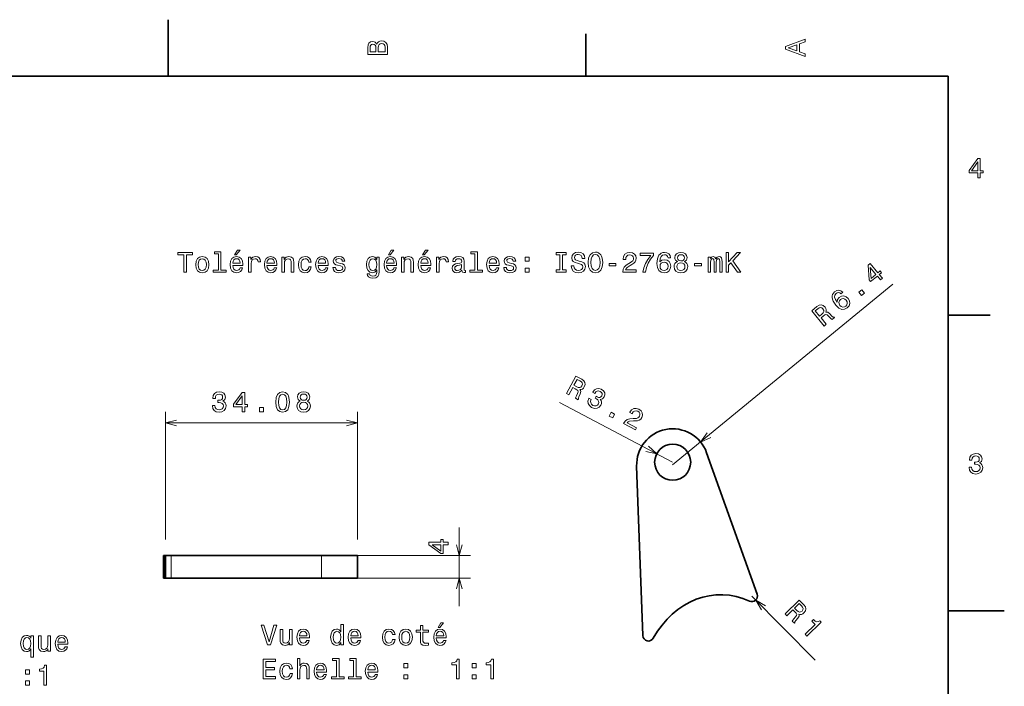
# Model space of a CAD drawing. Extents: x 0 to 297, y 0 to 210.
# Tile 8 of 8: x 122 to 297, y 92 to 210. Entities that reach past the tile are written whole.
import ezdxf

# ---------------------------------------------------------------- set-up
doc = ezdxf.new("R2010")
doc.units = 0

msp = doc.modelspace()

# ---------------------------------------------------------------- linework, layer by layer
at = {"color": 7, "lineweight": 35, "ltscale": 0.25}
for p, q in [((148.5, 200), (148.5, 210)), ((287, 105), (297, 105))]:
    msp.add_line(p, q, dxfattribs=at)
at = {"color": 7, "lineweight": 35, "ltscale": 0.1875}
for p, q in [((222.699997, 200), (222.699997, 207.5)), ((287, 157.5), (294.5, 157.5))]:
    msp.add_line(p, q, dxfattribs=at)
at = {"color": 7, "lineweight": 35}
for p, q in [((287, 200), (10, 200)), ((287, 10), (287, 200)), ((244.123856, 133.100052), (253.10553, 107.978409)), ((232.782974, 100.617355), (231.701569, 130.715652)), ((175.727951, 114.83638), (149.048981, 114.83638)), ((175.727951, 110.83638), (149.048981, 110.83638))]:
    msp.add_line(p, q, dxfattribs=at)
at = {"color": 7, "lineweight": 13}
for p, q in [((238.097443, 130.94545), (277.229675, 163.028198)), ((238.097443, 131.40451), (217.985962, 142.026276)), ((148.048981, 117.69841), (148.048981, 140.390091)), ((182.127945, 117.69841), (182.127945, 140.390091)), ((148.048981, 138.390091), (182.127945, 138.390091)), ((177.727951, 114.83638), (202.207794, 114.83638)), ((177.727951, 110.83638), (202.207794, 110.83638))]:
    msp.add_line(p, q, dxfattribs=at)
at = {"color": 7, "lineweight": 13, "ltscale": 0.35}
msp.add_line((200.207794, 105.83638), (200.207794, 119.83638), dxfattribs=at)
at = {"color": 7, "lineweight": 35, "ltscale": 0.006207}
for p, q in [((147.904984, 114.83638), (147.656723, 114.83638)), ((147.904984, 110.83638), (147.656723, 110.83638))]:
    msp.add_line(p, q, dxfattribs=at)
at = {"color": 7, "lineweight": 35, "ltscale": 0.1}
for p, q in [((147.656723, 114.83638), (147.656723, 110.83638)), ((148.048981, 114.83638), (148.048981, 110.83638)), ((182.127945, 110.83638), (182.127945, 114.83638))]:
    msp.add_line(p, q, dxfattribs=at)
at = {"color": 7, "lineweight": 13, "ltscale": 0.1}
for p, q in [((147.904984, 114.83638), (147.904984, 110.83638)), ((149.048981, 114.83638), (149.048981, 110.83638)), ((175.727951, 110.83638), (175.727951, 114.83638))]:
    msp.add_line(p, q, dxfattribs=at)
at = {"color": 7, "lineweight": 35, "ltscale": 0.003601}
msp.add_line((148.049026, 114.83638), (147.904984, 114.83638), dxfattribs=at)
at = {"color": 7, "lineweight": 35, "ltscale": 0.025}
for p, q in [((149.048981, 114.83638), (148.048981, 114.83638)), ((149.048981, 110.83638), (148.048981, 110.83638))]:
    msp.add_line(p, q, dxfattribs=at)
at = {"color": 7, "lineweight": 35, "ltscale": 0.16}
for p, q in [((182.127945, 114.83638), (175.727951, 114.83638)), ((182.127945, 110.83638), (175.727951, 110.83638))]:
    msp.add_line(p, q, dxfattribs=at)
at = {"color": 7, "lineweight": 35, "ltscale": 0.0036}
msp.add_line((148.048965, 110.83638), (147.904968, 110.83638), dxfattribs=at)
at = {"color": 7, "lineweight": 13, "ltscale": 0.4}
msp.add_line((252.16391, 107.641747), (263.386597, 96.237732), dxfattribs=at)
at = {"color": 7, "lineweight": 13}
for points in [[(261.633209, 203.466858), (261.633209, 203.930847), (260.604401, 204.298996), (260.604401, 205.695969), (261.633209, 206.064133), (261.633209, 206.538193), (258.128174, 205.257217), (258.128174, 204.742798)], [(185.542007, 205.630417), (185.249496, 205.983429), (185.052811, 206.074219), (184.81073, 206.104477), (184.432495, 206.03891), (184.160156, 205.842224), (183.993729, 205.524506), (183.933212, 205.080704), (183.933212, 203.835022), (187.433212, 203.835022), (187.433212, 205.151306), (187.36261, 205.620331), (187.155838, 205.968307), (186.828018, 206.185165), (186.384216, 206.260818), (186.08667, 206.215424), (185.839554, 206.094391), (185.65799, 205.897705)], [(185.385666, 204.984879), (185.385666, 204.298996), (184.351807, 204.298996), (184.351807, 205.025223), (184.382065, 205.297562), (184.472839, 205.489197), (184.629181, 205.605194), (184.86116, 205.645538), (185.093155, 205.600143), (185.254532, 205.479111), (185.355408, 205.272339)], [(187.014618, 205.095825), (187.014618, 204.298996), (185.809296, 204.298996), (185.809296, 205.050446), (185.844589, 205.368164), (185.9505, 205.595108), (186.132065, 205.731277), (186.394302, 205.776657), (186.671692, 205.731277), (186.863327, 205.605194), (186.979324, 205.393372)], [(260.17572, 204.460388), (258.632477, 205), (260.17572, 205.539627)], [(292.277374, 181.916794), (292.731262, 181.916794), (292.731262, 182.784225), (293.23056, 182.784225), (293.23056, 183.187683), (292.731262, 183.187683), (292.731262, 185.341141), (292.272339, 185.341141), (290.739197, 183.228027), (290.739197, 182.784225), (292.277374, 182.784225)], [(291.162842, 183.187683), (292.277374, 184.756134), (292.277374, 183.187683)], [(151.286026, 165.143372), (151.75, 165.143372), (151.75, 168.219742), (152.809082, 168.219742), (152.809082, 168.643372), (150.221909, 168.643372), (150.221909, 168.219742), (151.286026, 168.219742)], [(153.378967, 166.494949), (153.459656, 165.879684), (153.69165, 165.425797), (154.059799, 165.143372), (154.554031, 165.047546), (155.043228, 165.143372), (155.411377, 165.420746), (155.643372, 165.874634), (155.729111, 166.494949), (155.643372, 167.110229), (155.411377, 167.569168), (155.043228, 167.846542), (154.554031, 167.947403), (154.059799, 167.846542), (153.69165, 167.564117), (153.459656, 167.110229)], [(157.42868, 168.391205), (157.42868, 165.516571), (156.515854, 165.516571), (156.515854, 165.143372), (158.780258, 165.143372), (158.780258, 165.516571), (157.872482, 165.516571), (157.872482, 168.764404), (156.732712, 168.764404), (156.732712, 168.391205)], [(159.970459, 166.368881), (161.745682, 166.368881), (161.750717, 166.575653), (161.670029, 167.155624), (161.44812, 167.58934), (161.095108, 167.851578), (160.626083, 167.947403), (160.167145, 167.846542), (159.814117, 167.564117), (159.587173, 167.105194), (159.506485, 166.5), (159.582138, 165.879684), (159.809082, 165.425797), (160.157059, 165.143372), (160.610947, 165.047546), (161.004318, 165.113113), (161.327087, 165.284576), (161.564117, 165.556915), (161.700287, 165.920029), (161.261536, 165.920029), (161.170746, 165.718292), (161.039627, 165.567001), (160.666428, 165.445969), (160.378967, 165.501434), (160.162109, 165.677948), (160.020889, 165.965424), (159.970459, 166.353745)], [(160.278091, 168.219742), (160.575653, 168.219742), (161.276657, 169.077087), (160.782425, 169.077087)], [(162.784576, 165.143372), (163.228394, 165.143372), (163.228394, 166.691635), (163.273773, 167.064835), (163.409943, 167.332138), (163.631851, 167.493515), (163.929398, 167.548996), (164.151291, 167.513687), (164.317719, 167.412827), (164.418594, 167.241348), (164.453888, 167.009369), (164.90274, 167.009369), (164.842224, 167.417862), (164.675797, 167.710373), (164.398422, 167.886887), (164.020172, 167.947403), (163.76297, 167.907059), (163.541061, 167.806198), (163.344376, 167.63472), (163.188034, 167.40274), (163.188034, 167.851578), (162.784576, 167.851578)], [(166.042511, 166.368881), (167.817719, 166.368881), (167.822769, 166.575653), (167.742081, 167.155624), (167.520172, 167.58934), (167.167145, 167.851578), (166.69812, 167.947403), (166.239197, 167.846542), (165.886169, 167.564117), (165.659225, 167.105194), (165.578537, 166.5), (165.654175, 165.879684), (165.881119, 165.425797), (166.229111, 165.143372), (166.682999, 165.047546), (167.07637, 165.113113), (167.399139, 165.284576), (167.636169, 165.556915), (167.772339, 165.920029), (167.333572, 165.920029), (167.242798, 165.718292), (167.111664, 165.567001), (166.73848, 165.445969), (166.451004, 165.501434), (166.234146, 165.677948), (166.092941, 165.965424), (166.042511, 166.353745)], [(168.690201, 165.143372), (169.134003, 165.143372), (169.134003, 166.706772), (169.179398, 167.064835), (169.325653, 167.327087), (169.552597, 167.48848), (169.855194, 167.548996), (170.09726, 167.498566), (170.248566, 167.362396), (170.324203, 167.135452), (170.349426, 166.832855), (170.349426, 165.143372), (170.793228, 165.143372), (170.793228, 166.92363), (170.773056, 167.281708), (170.682281, 167.579254), (170.384735, 167.851578), (169.920746, 167.947403), (169.663544, 167.912109), (169.446686, 167.816284), (169.260086, 167.654892), (169.113831, 167.438034), (169.113831, 167.851578), (168.690201, 167.851578)], [(173.451004, 166.953888), (173.889771, 166.953888), (173.798996, 167.357346), (173.582138, 167.675079), (173.244232, 167.871765), (172.805481, 167.947403), (172.32132, 167.846542), (171.953171, 167.564117), (171.721191, 167.105194), (171.640488, 166.489914), (171.716141, 165.879684), (171.943085, 165.425797), (172.301147, 165.143372), (172.790344, 165.047546), (173.22406, 165.123199), (173.561966, 165.335007), (173.793945, 165.667862), (173.894806, 166.111664), (173.471191, 166.111664), (173.395538, 165.829254), (173.254318, 165.617432), (173.052597, 165.486313), (172.805481, 165.445969), (172.497833, 165.51152), (172.27594, 165.713257), (172.139771, 166.041061), (172.094376, 166.505035), (172.139771, 166.958939), (172.280975, 167.286743), (172.507935, 167.48848), (172.805481, 167.559082), (173.067719, 167.513687), (173.264404, 167.39769), (173.395538, 167.206055)], [(175.150574, 166.368881), (176.925797, 166.368881), (176.930832, 166.575653), (176.850143, 167.155624), (176.628235, 167.58934), (176.275223, 167.851578), (175.806198, 167.947403), (175.34726, 167.846542), (174.994232, 167.564117), (174.767288, 167.105194), (174.6866, 166.5), (174.762253, 165.879684), (174.989197, 165.425797), (175.337173, 165.143372), (175.791061, 165.047546), (176.184433, 165.113113), (176.507202, 165.284576), (176.744232, 165.556915), (176.880402, 165.920029), (176.44165, 165.920029), (176.350861, 165.718292), (176.219742, 165.567001), (175.846542, 165.445969), (175.559082, 165.501434), (175.342224, 165.677948), (175.201004, 165.965424), (175.150574, 166.353745)], [(179.124634, 166.721909), (178.695969, 166.822769), (178.378235, 166.938766), (178.272339, 167.175797), (178.302597, 167.342224), (178.408508, 167.463257), (178.579971, 167.53891), (178.827087, 167.569168), (179.064117, 167.53891), (179.250717, 167.44812), (179.371765, 167.311966), (179.422195, 167.130402), (179.855911, 167.130402), (179.855911, 167.140488), (179.780258, 167.468292), (179.573486, 167.72551), (179.250717, 167.886887), (178.827087, 167.947403), (178.398407, 167.886887), (178.085739, 167.720459), (177.889053, 167.473343), (177.828522, 167.16066), (177.873917, 166.858063), (178.015137, 166.646255), (178.247116, 166.494949), (178.585022, 166.389053), (179.079254, 166.268005), (179.381836, 166.141937), (179.46254, 166.041061), (179.492798, 165.889771), (179.447403, 165.703171), (179.32637, 165.561966), (179.129684, 165.471176), (178.867432, 165.440918), (178.590057, 165.471176), (178.388336, 165.577087), (178.252167, 165.748566), (178.196686, 165.985596), (177.768005, 165.985596), (177.838623, 165.582138), (178.045395, 165.289627), (178.373199, 165.113113), (178.827087, 165.047546), (179.301147, 165.113113), (179.649139, 165.289627), (179.860947, 165.572052), (179.9366, 165.940201), (179.881119, 166.257919), (179.724777, 166.474777), (179.467575, 166.615997)], [(185.978394, 165.264404), (185.978394, 167.851578), (185.554749, 167.851578), (185.554749, 167.412827), (185.206772, 167.811234), (184.994949, 167.912109), (184.757919, 167.947403), (184.329254, 167.846542), (183.996399, 167.564117), (183.779541, 167.110229), (183.703888, 166.5), (183.779541, 165.88472), (183.996399, 165.430832), (184.329254, 165.143372), (184.757919, 165.047546), (185, 165.082855), (185.201721, 165.17363), (185.554749, 165.556915), (185.554749, 165.17363), (185.514404, 164.871033), (185.403458, 164.654175), (185.191635, 164.528091), (184.873917, 164.482712), (184.596542, 164.51297), (184.399857, 164.588623), (184.283859, 164.719742), (184.248566, 164.896255), (183.819885, 164.896255), (183.819885, 164.876083), (183.885437, 164.553314), (184.087173, 164.311234), (184.409943, 164.154892), (184.848694, 164.099426), (185.373199, 164.175079), (185.721176, 164.386887), (185.917862, 164.755051)], [(187.294662, 166.368881), (189.069885, 166.368881), (189.074921, 166.575653), (188.994232, 167.155624), (188.772339, 167.58934), (188.419312, 167.851578), (187.950287, 167.947403), (187.491348, 167.846542), (187.138321, 167.564117), (186.911377, 167.105194), (186.830688, 166.5), (186.906342, 165.879684), (187.133286, 165.425797), (187.481262, 165.143372), (187.93515, 165.047546), (188.328522, 165.113113), (188.651291, 165.284576), (188.888321, 165.556915), (189.02449, 165.920029), (188.585724, 165.920029), (188.494949, 165.718292), (188.363831, 165.567001), (187.990631, 165.445969), (187.703171, 165.501434), (187.486313, 165.677948), (187.345093, 165.965424), (187.294662, 166.353745)], [(187.602295, 168.219742), (187.899857, 168.219742), (188.600861, 169.077087), (188.106628, 169.077087)], [(189.942352, 165.143372), (190.386169, 165.143372), (190.386169, 166.706772), (190.431549, 167.064835), (190.577805, 167.327087), (190.804749, 167.48848), (191.107346, 167.548996), (191.349426, 167.498566), (191.500717, 167.362396), (191.57637, 167.135452), (191.601578, 166.832855), (191.601578, 165.143372), (192.04538, 165.143372), (192.04538, 166.92363), (192.025208, 167.281708), (191.934433, 167.579254), (191.636887, 167.851578), (191.172913, 167.947403), (190.91571, 167.912109), (190.698853, 167.816284), (190.512238, 167.654892), (190.365997, 167.438034), (190.365997, 167.851578), (189.942352, 167.851578)], [(193.366714, 166.368881), (195.141922, 166.368881), (195.146973, 166.575653), (195.066284, 167.155624), (194.844376, 167.58934), (194.491348, 167.851578), (194.022339, 167.947403), (193.5634, 167.846542), (193.210373, 167.564117), (192.983429, 167.105194), (192.90274, 166.5), (192.978378, 165.879684), (193.205322, 165.425797), (193.553314, 165.143372), (194.007202, 165.047546), (194.400574, 165.113113), (194.723343, 165.284576), (194.960373, 165.556915), (195.096542, 165.920029), (194.657776, 165.920029), (194.567001, 165.718292), (194.435883, 165.567001), (194.062683, 165.445969), (193.775208, 165.501434), (193.55835, 165.677948), (193.417145, 165.965424), (193.366714, 166.353745)], [(193.674347, 168.219742), (193.971893, 168.219742), (194.672913, 169.077087), (194.178665, 169.077087)], [(196.180832, 165.143372), (196.624634, 165.143372), (196.624634, 166.691635), (196.670029, 167.064835), (196.806183, 167.332138), (197.028091, 167.493515), (197.325638, 167.548996), (197.547546, 167.513687), (197.713974, 167.412827), (197.814835, 167.241348), (197.850143, 167.009369), (198.298981, 167.009369), (198.238464, 167.417862), (198.072037, 167.710373), (197.794662, 167.886887), (197.416412, 167.947403), (197.15921, 167.907059), (196.937317, 167.806198), (196.740631, 167.63472), (196.58429, 167.40274), (196.58429, 167.851578), (196.180832, 167.851578)], [(200.65921, 165.496399), (200.65921, 165.481262), (200.684433, 165.309799), (200.760071, 165.188766), (201.077805, 165.092941), (201.324921, 165.133286), (201.324921, 165.476227), (201.219009, 165.46109), (201.077805, 165.526657), (201.052582, 165.728394), (201.052582, 167.130402), (200.992065, 167.48848), (200.815552, 167.740631), (200.507919, 167.891937), (200.074203, 167.947403), (199.650574, 167.886887), (199.337891, 167.715424), (199.141205, 167.44812), (199.075638, 167.095108), (199.075638, 167.064835), (199.47406, 167.064835), (199.509369, 167.276657), (199.620316, 167.427948), (199.801865, 167.518738), (200.059067, 167.554031), (200.306183, 167.528824), (200.482697, 167.453171), (200.588608, 167.322052), (200.623917, 167.140488), (200.603745, 166.92868), (200.523041, 166.822769), (200.32132, 166.772339), (199.943085, 166.731995), (199.509369, 166.641205), (199.201721, 166.479828), (199.020172, 166.227661), (198.964691, 165.854462), (199.015121, 165.521606), (199.171463, 165.27449), (199.42363, 165.118149), (199.771606, 165.062683), (200.240631, 165.168594)], [(202.969009, 168.391205), (202.969009, 165.516571), (202.056183, 165.516571), (202.056183, 165.143372), (204.320602, 165.143372), (204.320602, 165.516571), (203.412811, 165.516571), (203.412811, 168.764404), (202.273041, 168.764404), (202.273041, 168.391205)], [(205.510803, 166.368881), (207.286011, 166.368881), (207.291061, 166.575653), (207.210358, 167.155624), (206.988464, 167.58934), (206.635437, 167.851578), (206.166412, 167.947403), (205.707489, 167.846542), (205.354462, 167.564117), (205.127518, 167.105194), (205.046814, 166.5), (205.122467, 165.879684), (205.349411, 165.425797), (205.697403, 165.143372), (206.151291, 165.047546), (206.544662, 165.113113), (206.867432, 165.284576), (207.104462, 165.556915), (207.240631, 165.920029), (206.801865, 165.920029), (206.71109, 165.718292), (206.579956, 165.567001), (206.206757, 165.445969), (205.919296, 165.501434), (205.702438, 165.677948), (205.561234, 165.965424), (205.510803, 166.353745)], [(209.484863, 166.721909), (209.056183, 166.822769), (208.738464, 166.938766), (208.632553, 167.175797), (208.662811, 167.342224), (208.768723, 167.463257), (208.940186, 167.53891), (209.187317, 167.569168), (209.424347, 167.53891), (209.610947, 167.44812), (209.731979, 167.311966), (209.78241, 167.130402), (210.216125, 167.130402), (210.216125, 167.140488), (210.140472, 167.468292), (209.933716, 167.72551), (209.610947, 167.886887), (209.187317, 167.947403), (208.758636, 167.886887), (208.445953, 167.720459), (208.249268, 167.473343), (208.188751, 167.16066), (208.234146, 166.858063), (208.375351, 166.646255), (208.60733, 166.494949), (208.945236, 166.389053), (209.439468, 166.268005), (209.742065, 166.141937), (209.822754, 166.041061), (209.853012, 165.889771), (209.807632, 165.703171), (209.686584, 165.561966), (209.489899, 165.471176), (209.227661, 165.440918), (208.950287, 165.471176), (208.74855, 165.577087), (208.612381, 165.748566), (208.556915, 165.985596), (208.128235, 165.985596), (208.198837, 165.582138), (208.405609, 165.289627), (208.733429, 165.113113), (209.187317, 165.047546), (209.661377, 165.113113), (210.009354, 165.289627), (210.221176, 165.572052), (210.296814, 165.940201), (210.241348, 166.257919), (210.085007, 166.474777), (209.827805, 166.615997)], [(218.078522, 165.567001), (217.432983, 165.567001), (217.432983, 165.143372), (219.188019, 165.143372), (219.188019, 165.567001), (218.542496, 165.567001), (218.542496, 168.219742), (219.188019, 168.219742), (219.188019, 168.643372), (217.432983, 168.643372), (217.432983, 168.219742), (218.078522, 168.219742)], [(220.549713, 166.298264), (220.090759, 166.298264), (220.191635, 165.763687), (220.443787, 165.370316), (220.832123, 165.133286), (221.356628, 165.047546), (221.876068, 165.128235), (222.264404, 165.350143), (222.51152, 165.69812), (222.602295, 166.157059), (222.526642, 166.570602), (222.314835, 166.837891), (221.971893, 167.014404), (221.51297, 167.145538), (221.119598, 167.241348), (220.862381, 167.35231), (220.716125, 167.513687), (220.670746, 167.765854), (220.716125, 167.992798), (220.84726, 168.164261), (221.048981, 168.280258), (221.326355, 168.320602), (221.60878, 168.270172), (221.830688, 168.134003), (221.976929, 167.907059), (222.047546, 167.599426), (222.50647, 167.599426), (222.50647, 167.609512), (222.425781, 168.083572), (222.188751, 168.4366), (221.815552, 168.658508), (221.311234, 168.734146), (220.85733, 168.658508), (220.504303, 168.446686), (220.277374, 168.118881), (220.196686, 167.695251), (220.262238, 167.317001), (220.453888, 167.059799), (220.75647, 166.888321), (221.170013, 166.757202), (221.578522, 166.641205), (221.886169, 166.530258), (222.072754, 166.368881), (222.138321, 166.106628), (222.077805, 165.83934), (221.921463, 165.637604), (221.684433, 165.51152), (221.376801, 165.471176), (221.033844, 165.526657), (220.771606, 165.688034), (220.605179, 165.950287)], [(223.086456, 166.893372), (223.177231, 166.106628), (223.439484, 165.526657), (223.847977, 165.168594), (224.382568, 165.047546), (224.912109, 165.168594), (225.325653, 165.526657), (225.582855, 166.106628), (225.678665, 166.893372), (225.582855, 167.675079), (225.471893, 167.992798), (225.325653, 168.255035), (224.912109, 168.613113), (224.659943, 168.703888), (224.382568, 168.739197), (223.842926, 168.613113), (223.434433, 168.260086), (223.177231, 167.680115)], [(223.570602, 166.893372), (223.626068, 167.503601), (223.792511, 167.952454), (224.049713, 168.224777), (224.382568, 168.320602), (224.710358, 168.224777), (224.967575, 167.947403), (225.134003, 167.498566), (225.194519, 166.893372), (225.134003, 166.283142), (224.967575, 165.83429), (224.710358, 165.561966), (224.382568, 165.471176), (224.049713, 165.561966), (223.792511, 165.83429), (223.626068, 166.278091)], [(229.22406, 165.143372), (231.629684, 165.143372), (231.629684, 165.577087), (229.728394, 165.577087), (229.83429, 165.814117), (230.015854, 166.010803), (230.575653, 166.368881), (230.873199, 166.520172), (231.206055, 166.73703), (231.443085, 166.989197), (231.579254, 167.286743), (231.629684, 167.624634), (231.543945, 168.048264), (231.306915, 168.381119), (230.943802, 168.592941), (230.474792, 168.668594), (229.990631, 168.582855), (229.622482, 168.345825), (229.385437, 167.967575), (229.304749, 167.468292), (229.304749, 167.39769), (229.763687, 167.39769), (229.763687, 167.438034), (229.809082, 167.780975), (229.945251, 168.033142), (230.162109, 168.194519), (230.44957, 168.25), (230.742065, 168.19957), (230.958923, 168.073486), (231.100143, 167.876801), (231.150574, 167.629684), (231.115265, 167.39769), (231.019455, 167.201004), (230.858063, 167.029541), (230.636169, 166.878235), (230.338623, 166.716858), (229.844391, 166.404175), (229.496399, 166.07132), (229.289627, 165.667862), (229.22406, 165.158508)], [(232.789627, 165.143372), (233.298996, 165.143372), (233.465424, 165.97551), (233.757935, 166.752167), (234.171478, 167.473343), (234.71109, 168.149139), (234.71109, 168.567719), (232.310516, 168.567719), (232.310516, 168.108795), (234.226959, 168.108795), (233.672195, 167.427948), (233.253601, 166.716858), (232.96109, 165.960373)], [(237.73703, 167.700287), (237.64122, 168.108795), (237.419312, 168.411377), (237.076385, 168.603027), (236.632568, 168.668594), (236.335022, 168.633286), (236.07782, 168.53746), (235.850861, 168.381119), (235.659225, 168.159225), (235.507935, 167.881851), (235.396973, 167.543945), (235.326385, 167.145538), (235.306213, 166.696686), (235.386902, 165.980545), (235.634003, 165.46109), (236.032425, 165.148422), (236.577087, 165.042511), (237.066284, 165.133286), (237.439484, 165.370316), (237.681564, 165.743515), (237.767303, 166.217575), (237.681564, 166.696686), (237.449585, 167.064835), (237.091507, 167.296829), (236.647705, 167.377518), (236.168594, 167.276657), (235.810516, 166.989197), (235.886169, 167.543945), (236.047546, 167.942368), (236.294678, 168.179398), (236.637604, 168.260086), (236.889771, 168.219742), (237.081421, 168.113831), (237.207489, 167.937317), (237.273071, 167.700287)], [(238.937332, 167.029541), (238.680115, 166.888321), (238.503601, 166.691635), (238.39267, 166.444519), (238.357361, 166.146973), (238.438049, 165.69812), (238.670044, 165.350143), (239.048279, 165.128235), (239.562683, 165.042511), (240.072052, 165.128235), (240.450287, 165.350143), (240.682281, 165.69812), (240.768021, 166.146973), (240.727676, 166.444519), (240.621765, 166.691635), (240.440216, 166.888321), (240.188049, 167.029541), (240.389771, 167.150574), (240.530991, 167.317001), (240.61673, 167.518738), (240.646973, 167.765854), (240.566284, 168.123917), (240.354477, 168.411377), (240.011536, 168.597977), (239.562683, 168.668594), (239.108795, 168.597977), (238.765869, 168.411377), (238.549011, 168.123917), (238.473358, 167.765854), (238.498566, 167.518738), (238.584305, 167.317001)], [(238.952454, 167.72551), (238.992798, 167.947403), (239.113831, 168.118881), (239.305481, 168.224777), (239.562683, 168.265137), (239.81485, 168.224777), (240.0065, 168.118881), (240.127533, 167.947403), (240.172913, 167.72551), (240.127533, 167.498566), (240.0065, 167.322052), (239.81485, 167.206055), (239.562683, 167.170746), (239.305481, 167.21109), (239.113831, 167.322052), (238.992798, 167.498566)], [(244.414276, 165.143372), (244.822784, 165.143372), (244.822784, 166.953888), (244.847992, 167.226227), (244.923645, 167.422913), (245.039642, 167.53891), (245.190948, 167.58429), (245.311981, 167.543945), (245.39267, 167.443085), (245.433014, 167.271606), (245.448151, 167.044662), (245.448151, 165.143372), (245.831421, 165.143372), (245.831421, 166.953888), (245.856644, 167.221176), (245.932281, 167.417862), (246.053329, 167.53891), (246.20462, 167.58429), (246.325653, 167.543945), (246.406357, 167.443085), (246.456787, 167.044662), (246.456787, 165.143372), (246.865295, 165.143372), (246.865295, 167.014404), (246.840073, 167.40274), (246.759384, 167.700287), (246.597992, 167.881851), (246.335754, 167.947403), (246.028107, 167.846542), (245.791077, 167.554031), (245.604492, 167.841492), (245.291809, 167.947403), (245.004333, 167.846542), (244.807648, 167.564117), (244.807648, 167.851578), (244.414276, 167.851578)], [(247.576385, 165.143372), (248.040375, 165.143372), (248.040375, 166.389053), (248.453918, 166.832855), (249.628983, 165.143372), (250.193817, 165.143372), (248.781708, 167.170746), (250.153473, 168.643372), (249.538208, 168.643372), (248.040375, 167.02449), (248.040375, 168.643372), (247.576385, 168.643372)], [(153.832855, 166.5), (153.878235, 166.953888), (154.019455, 167.281708), (154.246399, 167.483429), (154.554031, 167.554031), (154.856628, 167.483429), (155.083572, 167.286743), (155.224777, 166.953888), (155.275223, 166.5), (155.224777, 166.041061), (155.083572, 165.708206), (154.856628, 165.506485), (154.554031, 165.440918), (154.246399, 165.506485), (154.019455, 165.708206), (153.878235, 166.041061)], [(159.970459, 166.742081), (160.02594, 167.090057), (160.162109, 167.34726), (160.368881, 167.503601), (160.641205, 167.559082), (160.908508, 167.503601), (161.11528, 167.34726), (161.241348, 167.090057), (161.286743, 166.742081)], [(166.042511, 166.742081), (166.097977, 167.090057), (166.234146, 167.34726), (166.440918, 167.503601), (166.713257, 167.559082), (166.980545, 167.503601), (167.187317, 167.34726), (167.3134, 167.090057), (167.358795, 166.742081)], [(175.150574, 166.742081), (175.206055, 167.090057), (175.342224, 167.34726), (175.548996, 167.503601), (175.82132, 167.559082), (176.088623, 167.503601), (176.295395, 167.34726), (176.421478, 167.090057), (176.466858, 166.742081)], [(184.162827, 166.5), (184.208206, 166.948853), (184.344376, 167.281708), (184.556198, 167.478394), (184.838623, 167.548996), (185.136169, 167.478394), (185.358063, 167.281708), (185.494232, 166.948853), (185.544662, 166.5), (185.494232, 166.041061), (185.358063, 165.713257), (185.136169, 165.51152), (184.838623, 165.445969), (184.556198, 165.51152), (184.344376, 165.713257), (184.208206, 166.046112)], [(187.294662, 166.742081), (187.350143, 167.090057), (187.486313, 167.34726), (187.693085, 167.503601), (187.965424, 167.559082), (188.232712, 167.503601), (188.439484, 167.34726), (188.565552, 167.090057), (188.610947, 166.742081)], [(193.366714, 166.742081), (193.42218, 167.090057), (193.55835, 167.34726), (193.765121, 167.503601), (194.03746, 167.559082), (194.304749, 167.503601), (194.51152, 167.34726), (194.637604, 167.090057), (194.682983, 166.742081)], [(200.60878, 166.091492), (200.548264, 165.829254), (200.386887, 165.627518), (200.144806, 165.496399), (199.84726, 165.451004), (199.655609, 165.476227), (199.51944, 165.556915), (199.433716, 165.69812), (199.408493, 165.894806), (199.428665, 166.07132), (199.509369, 166.197403), (199.832123, 166.338623), (200.240631, 166.399139), (200.60878, 166.520172)], [(205.510803, 166.742081), (205.566269, 167.090057), (205.702438, 167.34726), (205.90921, 167.503601), (206.181549, 167.559082), (206.448837, 167.503601), (206.655609, 167.34726), (206.781693, 167.090057), (206.827087, 166.742081)], [(211.890472, 167.100143), (212.586441, 167.100143), (212.586441, 167.851578), (211.890472, 167.851578)], [(226.80835, 166.298264), (228.028809, 166.298264), (228.028809, 166.696686), (226.80835, 166.696686)], [(237.278107, 166.21254), (237.222626, 165.894806), (237.081421, 165.65274), (236.854462, 165.491348), (236.572052, 165.440918), (236.274506, 165.491348), (236.047546, 165.64769), (235.901306, 165.889771), (235.855911, 166.207489), (235.906342, 166.520172), (236.047546, 166.757202), (236.279541, 166.908508), (236.592224, 166.963974), (236.864563, 166.908508), (237.081421, 166.762253), (237.222626, 166.525223)], [(238.841507, 166.157059), (238.886902, 166.424347), (239.033142, 166.626083), (239.260101, 166.757202), (239.562683, 166.802597), (239.860229, 166.757202), (240.087189, 166.626083), (240.233429, 166.424347), (240.283875, 166.157059), (240.233429, 165.869598), (240.087189, 165.65274), (239.860229, 165.51152), (239.562683, 165.466141), (239.260101, 165.51152), (239.033142, 165.65274), (238.886902, 165.869598)], [(241.988495, 166.298264), (243.208954, 166.298264), (243.208954, 166.696686), (241.988495, 166.696686)], [(275.002258, 163.788269), (275.353241, 164.076035), (274.803284, 164.746841), (275.189392, 165.063385), (274.933594, 165.375397), (274.547485, 165.058838), (273.18219, 166.724167), (272.827271, 166.433197), (272.981384, 163.827057), (273.262756, 163.483841), (274.452271, 164.459076)], [(211.890472, 165.143372), (212.586441, 165.143372), (212.586441, 165.894806), (211.890472, 165.894806)], [(273.334595, 164.064438), (273.202087, 165.983994), (274.196472, 164.771072)], [(268.324341, 161.619751), (267.991241, 161.874908), (267.627777, 161.968216), (267.241089, 161.898987), (266.856323, 161.668304), (266.64859, 161.452362), (266.510437, 161.215195), (266.434052, 160.950409), (266.426544, 160.657288), (266.485413, 160.346863), (266.613831, 160.015228), (266.811829, 159.662354), (267.080811, 159.30246), (267.59726, 158.799805), (268.117706, 158.554779), (268.624023, 158.565582), (269.112396, 158.82901), (269.433136, 159.209366), (269.571472, 159.629272), (269.522064, 160.071365), (269.287781, 160.492325), (268.917725, 160.808472), (268.504913, 160.946091), (268.080933, 160.898468), (267.686554, 160.679489), (267.380005, 160.297729), (267.28537, 159.848404), (266.992126, 160.325378), (266.864349, 160.735794), (266.905151, 161.075775), (267.119202, 161.355606), (267.339783, 161.484283), (267.555145, 161.52388), (267.764557, 161.467316), (267.965515, 161.325577)], [(271.629486, 161.023087), (272.167694, 161.46434), (271.691284, 162.045456), (271.153076, 161.604202)], [(265.018585, 155.603104), (265.381287, 155.900467), (264.444427, 157.043182), (264.814941, 157.346939), (265.097534, 157.559067), (265.313904, 157.645157), (265.513, 157.593201), (265.740662, 157.395065), (266.047943, 157.060043), (266.259979, 156.849136), (266.418701, 156.751007), (266.828217, 157.086731), (266.767456, 157.160828), (266.588226, 157.196503), (266.390747, 157.373718), (266.005341, 157.788147), (265.673645, 158.05748), (265.500824, 158.085342), (265.299652, 158.044342), (265.375732, 158.269745), (265.373016, 158.495773), (265.302521, 158.72493), (265.156464, 158.950806), (264.833282, 159.233643), (264.47583, 159.351456), (264.096924, 159.28862), (263.704346, 159.051544), (262.79953, 158.309738)], [(268.912689, 160.178268), (269.071228, 159.897385), (269.115509, 159.620667), (269.042328, 159.351974), (268.855896, 159.133911), (268.593811, 158.984268), (268.319183, 158.961273), (268.052612, 159.055756), (267.816071, 159.272675), (267.65683, 159.546463), (267.615753, 159.81929), (267.699219, 160.083374), (267.905853, 160.324524), (268.151642, 160.454285), (268.412048, 160.478668), (268.671539, 160.384903)], [(263.874725, 158.636917), (264.131836, 158.808563), (264.360291, 158.871948), (264.577484, 158.821777), (264.788452, 158.636047), (264.934906, 158.377884), (264.941528, 158.155045), (264.819672, 157.937759), (264.589935, 157.716827), (264.172638, 157.374695), (263.434021, 158.275604)], [(219.267822, 143.611069), (219.682556, 143.392029), (220.372635, 144.698669), (220.796295, 144.474915), (221.101395, 144.296661), (221.264633, 144.1306), (221.293945, 143.92691), (221.19957, 143.640259), (221.009903, 143.227127), (220.89769, 142.94989), (220.868774, 142.765533), (221.337021, 142.518234), (221.381775, 142.602966), (221.345154, 142.782013), (221.431946, 143.032745), (221.66452, 143.548691), (221.784195, 143.958862), (221.742859, 144.128983), (221.627075, 144.298508), (221.864334, 144.315781), (222.071625, 144.405914), (222.255524, 144.559738), (222.40712, 144.781952), (222.542526, 145.189529), (222.512527, 145.564682), (222.307693, 145.889587), (221.936966, 146.159531), (220.902359, 146.705948)], [(221.620819, 145.841721), (221.878723, 145.671295), (222.025726, 145.485291), (222.06369, 145.26561), (221.974289, 144.999146), (221.793091, 144.764038), (221.590256, 144.671555), (221.342728, 144.699631), (221.050003, 144.825714), (220.572845, 145.077713), (221.116898, 146.107864)], [(156.34552, 141.489517), (156.34552, 141.454208), (156.426208, 140.970062), (156.663239, 140.606949), (157.036438, 140.374969), (157.530685, 140.28923), (158.055176, 140.374969), (158.448547, 140.596863), (158.700714, 140.94989), (158.791489, 141.403778), (158.751144, 141.701324), (158.640198, 141.943405), (158.458633, 142.130005), (158.216553, 142.266174), (158.544373, 142.538513), (158.66037, 142.972229), (158.584717, 143.365601), (158.367859, 143.663147), (158.014832, 143.849747), (157.530685, 143.915314), (157.076782, 143.83461), (156.728806, 143.612717), (156.501862, 143.259689), (156.426208, 142.790665), (156.426208, 142.755371), (156.875061, 142.755371), (156.915405, 143.078125), (157.046539, 143.31012), (157.258347, 143.451324), (157.555893, 143.50177), (157.818146, 143.461426), (158.009781, 143.355515), (158.125778, 143.184036), (158.171173, 142.952057), (158.125778, 142.704926), (158.004745, 142.538513), (157.792923, 142.437637), (157.505463, 142.407379), (157.308777, 142.41243), (157.308777, 142.014008), (157.555893, 142.024094), (157.873627, 141.978699), (158.110657, 141.857666), (158.251862, 141.66098), (158.302292, 141.403778), (158.246826, 141.111267), (158.100571, 140.894409), (157.868576, 140.75824), (157.560944, 140.71286), (157.243225, 140.76329), (157.01123, 140.914581), (156.864975, 141.156662), (156.809494, 141.489517)], [(161.629822, 140.390091), (162.08371, 140.390091), (162.08371, 141.257523), (162.582993, 141.257523), (162.582993, 141.66098), (162.08371, 141.66098), (162.08371, 143.814438), (161.624771, 143.814438), (160.091629, 141.701324), (160.091629, 141.257523), (161.629822, 141.257523)], [(167.60907, 142.099747), (167.684723, 141.307953), (167.921753, 140.743118), (168.299988, 140.400177), (168.824478, 140.28923), (169.343933, 140.400177), (169.722183, 140.743118), (169.954163, 141.307953), (170.034866, 142.099747), (169.954163, 142.88649), (169.858353, 143.199173), (169.722183, 143.456375), (169.343933, 143.799316), (168.824478, 143.915314), (168.299988, 143.799316), (167.921753, 143.451324), (167.684723, 142.88649)], [(168.093216, 142.099747), (168.13356, 142.709976), (168.259644, 143.148743), (168.486588, 143.405945), (168.824478, 143.496719), (169.157333, 143.405945), (169.384277, 143.148743), (169.510361, 142.709976), (169.550705, 142.099747), (169.510361, 141.484467), (169.384277, 141.045715), (169.157333, 140.788513), (168.824478, 140.702774), (168.486588, 140.788513), (168.259644, 141.045715), (168.13356, 141.484467)], [(171.93515, 142.27626), (171.677948, 142.13504), (171.501434, 141.938354), (171.390472, 141.691238), (171.355179, 141.393692), (171.435867, 140.944855), (171.667862, 140.596863), (172.046097, 140.374969), (172.560501, 140.28923), (173.06987, 140.374969), (173.44812, 140.596863), (173.680099, 140.944855), (173.765839, 141.393692), (173.725494, 141.691238), (173.619583, 141.938354), (173.438034, 142.13504), (173.185867, 142.27626), (173.387604, 142.397293), (173.528809, 142.563721), (173.614548, 142.765442), (173.644806, 143.012573), (173.564102, 143.370636), (173.352295, 143.658112), (173.009354, 143.844696), (172.560501, 143.915314), (172.106613, 143.844696), (171.763672, 143.658112), (171.546814, 143.370636), (171.471176, 143.012573), (171.496384, 142.765442), (171.582123, 142.563721)], [(171.950272, 142.972229), (171.990616, 143.194122), (172.111664, 143.365601), (172.303299, 143.471497), (172.560501, 143.511841), (172.812668, 143.471497), (173.004318, 143.365601), (173.125351, 143.194122), (173.170731, 142.972229), (173.125351, 142.74527), (173.004318, 142.568756), (172.812668, 142.452774), (172.560501, 142.417465), (172.303299, 142.457809), (172.111664, 142.568756), (171.990616, 142.74527)], [(223.220795, 142.766678), (223.204315, 142.735458), (223.049561, 142.269669), (223.089569, 141.837891), (223.311234, 141.458466), (223.708221, 141.15184), (224.212051, 140.982697), (224.663528, 140.995209), (225.051361, 141.189606), (225.343613, 141.548569), (225.446884, 141.830521), (225.461838, 142.09639), (225.388428, 142.346176), (225.237976, 142.579636), (225.655029, 142.667358), (225.960144, 142.996704), (226.076965, 143.379868), (226.024155, 143.744247), (225.799133, 144.074127), (225.401642, 144.3582), (224.962616, 144.498825), (224.55127, 144.465118), (224.18573, 144.258942), (223.899811, 143.879532), (223.883316, 143.848312), (224.280212, 143.638702), (224.466629, 143.905258), (224.690903, 144.049164), (224.944153, 144.075104), (225.23082, 143.980743), (225.443863, 143.822601), (225.563873, 143.63945), (225.586365, 143.433655), (225.518158, 143.207321), (225.36261, 143.01001), (225.177856, 142.919373), (224.943451, 142.929092), (224.67514, 143.036591), (224.503571, 143.132904), (224.317505, 142.780609), (224.540726, 142.674118), (224.800476, 142.485596), (224.953552, 142.267883), (224.986557, 142.028015), (224.911041, 141.777023), (224.725372, 141.544281), (224.494781, 141.420822), (224.226044, 141.408768), (223.932831, 141.512299), (223.67543, 141.705276), (223.540955, 141.947403), (223.524673, 142.229752), (223.631073, 142.549988)], [(160.515259, 141.66098), (161.629822, 143.229431), (161.629822, 141.66098)], [(171.839325, 141.403778), (171.88472, 141.671066), (172.030975, 141.872803), (172.257919, 142.003922), (172.560501, 142.049316), (172.858063, 142.003922), (173.085007, 141.872803), (173.231262, 141.671066), (173.281693, 141.403778), (173.231262, 141.116318), (173.085007, 140.89946), (172.858063, 140.75824), (172.560501, 140.71286), (172.257919, 140.75824), (172.030975, 140.89946), (171.88472, 141.116318)], [(164.740479, 140.390091), (165.436447, 140.390091), (165.436447, 141.141541), (164.740479, 141.141541)], [(226.827026, 139.618729), (227.442429, 139.293701), (227.793365, 139.95816), (227.177948, 140.283188)], [(229.350189, 138.286133), (231.477371, 137.162674), (231.679916, 137.546188), (229.998688, 138.434113), (230.203033, 138.594254), (230.455429, 138.68338), (231.117661, 138.738571), (231.451431, 138.733398), (231.847031, 138.769714), (232.174377, 138.881989), (232.433746, 139.081512), (232.636154, 139.356735), (232.758179, 139.771378), (232.704025, 140.176392), (232.481873, 140.533264), (232.102463, 140.819199), (231.634308, 140.969498), (231.198074, 140.931839), (230.811829, 140.708069), (230.507309, 140.30426), (230.474335, 140.241837), (230.880157, 140.027496), (230.899002, 140.063171), (231.099289, 140.34523), (231.337463, 140.504608), (231.604584, 140.546036), (231.884674, 140.460846), (232.119781, 140.279648), (232.252655, 140.066879), (232.28566, 139.827011), (232.214859, 139.584946), (232.075287, 139.396301), (231.898712, 139.26712), (231.675934, 139.190872), (231.409058, 139.160721), (231.070572, 139.156982), (230.487518, 139.111298), (230.024368, 138.979492), (229.653107, 138.719299), (229.357254, 138.2995)], [(290.729126, 130.51622), (290.729126, 130.480911), (290.809814, 129.996765), (291.046844, 129.633652), (291.420044, 129.401657), (291.914276, 129.315933), (292.438782, 129.401657), (292.832153, 129.623566), (293.08429, 129.976593), (293.175079, 130.430481), (293.134735, 130.728027), (293.023773, 130.970108), (292.842224, 131.156708), (292.600159, 131.292877), (292.927948, 131.565216), (293.043945, 131.998932), (292.968292, 132.392303), (292.751434, 132.68985), (292.398407, 132.87645), (291.914276, 132.942017), (291.460388, 132.861313), (291.112396, 132.63942), (290.885468, 132.286392), (290.809814, 131.817368), (290.809814, 131.782074), (291.258636, 131.782074), (291.299011, 132.104828), (291.430115, 132.336823), (291.641937, 132.478027), (291.939484, 132.528473), (292.201721, 132.488113), (292.393372, 132.382217), (292.509369, 132.210739), (292.554749, 131.97876), (292.509369, 131.731628), (292.388336, 131.565216), (292.176514, 131.46434), (291.889069, 131.434082), (291.692383, 131.439133), (291.692383, 131.04071), (291.939484, 131.050797), (292.257202, 131.005417), (292.494232, 130.884369), (292.635468, 130.687683), (292.685883, 130.430481), (292.630402, 130.13797), (292.484161, 129.921112), (292.252167, 129.784943), (291.944519, 129.739563), (291.626801, 129.789993), (291.394806, 129.941284), (291.248566, 130.183365), (291.193085, 130.51622)], [(198.207794, 116.735413), (198.207794, 117.189308), (197.340363, 117.189308), (197.340363, 117.688583), (196.93689, 117.688583), (196.93689, 117.189308), (194.783447, 117.189308), (194.783447, 116.730377), (196.896545, 115.197235), (197.340363, 115.197235), (197.340363, 116.735413)], [(196.93689, 115.620865), (195.368454, 116.735413), (196.93689, 116.735413)], [(258.073822, 104.487701), (258.402802, 104.153412), (259.456024, 105.189865), (259.792053, 104.848389), (260.0289, 104.586151), (260.134216, 104.378464), (260.100494, 104.175461), (259.923798, 103.930809), (259.617981, 103.594467), (259.427124, 103.364197), (259.34375, 103.19725), (259.715179, 102.819824), (259.783478, 102.887039), (259.802765, 103.068756), (259.961395, 103.281464), (260.339233, 103.702812), (260.577423, 104.057526), (260.589539, 104.23217), (260.530487, 104.428787), (260.761841, 104.373436), (260.986694, 104.396599), (261.208527, 104.487541), (261.420258, 104.653458), (261.672699, 105.000923), (261.75766, 105.367561), (261.660767, 105.739227), (261.38913, 106.108727), (260.568451, 106.942665)], [(260.991638, 105.901505), (261.185852, 105.661011), (261.269653, 105.439232), (261.239349, 105.218369), (261.073486, 104.991463), (260.82962, 104.822235), (260.608307, 104.795486), (260.38089, 104.897156), (260.140045, 105.105927), (259.761566, 105.490547), (260.591888, 106.307686)], [(261.629944, 100.874138), (261.951843, 100.547028), (264.464447, 103.019684), (264.223877, 103.264114), (263.940948, 103.113029), (263.666229, 103.097397), (263.385406, 103.210205), (263.087799, 103.455093), (262.832581, 103.203934), (263.40564, 102.621613)], [(167.287872, 102.484795), (166.410339, 99.50425), (165.507614, 102.484795), (165.028503, 102.484795), (166.158188, 98.979752), (166.662506, 98.979752), (167.766968, 102.484795)], [(170.490311, 101.687965), (170.046509, 101.687965), (170.046509, 100.124565), (169.996078, 99.761452), (169.849823, 99.499207), (169.622879, 99.337822), (169.325333, 99.287392), (169.088303, 99.327736), (168.936996, 99.448769), (168.851273, 99.65554), (168.8311, 99.948051), (168.8311, 101.687965), (168.387299, 101.687965), (168.387299, 99.907707), (168.40242, 99.549637), (168.498245, 99.252083), (168.790756, 98.979752), (169.259766, 98.883934), (169.511932, 98.919235), (169.72879, 99.01001), (169.91539, 99.166351), (170.066681, 99.393295), (170.066681, 98.979752), (170.490311, 98.979752)], [(171.826767, 100.205254), (173.60199, 100.205254), (173.607025, 100.412025), (173.526337, 100.991997), (173.304443, 101.42572), (172.951416, 101.687965), (172.482391, 101.783783), (172.023453, 101.682922), (171.670425, 101.400497), (171.443481, 100.941566), (171.362793, 100.33638), (171.438446, 99.716064), (171.66539, 99.262169), (172.013367, 98.979752), (172.467255, 98.883934), (172.860626, 98.949493), (173.183395, 99.120964), (173.420425, 99.393295), (173.556595, 99.756409), (173.117844, 99.756409), (173.027054, 99.55468), (172.895935, 99.403381), (172.522736, 99.282349), (172.235275, 99.337822), (172.018417, 99.514336), (171.877197, 99.801796), (171.826767, 100.190125)], [(179.174759, 99.398338), (179.174759, 98.979752), (179.618561, 98.979752), (179.618561, 102.600792), (179.179794, 102.600792), (179.179794, 101.274422), (178.841904, 101.657707), (178.635132, 101.748482), (178.398102, 101.783783), (177.969421, 101.682922), (177.636566, 101.400497), (177.419708, 100.946609), (177.34407, 100.33638), (177.419708, 99.726151), (177.636566, 99.267212), (177.969421, 98.979752), (178.398102, 98.883934), (178.635132, 98.919235), (178.846939, 99.01001)], [(180.934845, 100.205254), (182.710052, 100.205254), (182.715103, 100.412025), (182.634415, 100.991997), (182.412506, 101.42572), (182.059479, 101.687965), (181.590454, 101.783783), (181.131531, 101.682922), (180.778503, 101.400497), (180.551559, 100.941566), (180.470871, 100.33638), (180.546509, 99.716064), (180.773453, 99.262169), (181.121445, 98.979752), (181.575333, 98.883934), (181.968704, 98.949493), (182.291473, 99.120964), (182.528503, 99.393295), (182.664673, 99.756409), (182.225906, 99.756409), (182.135132, 99.55468), (182.003998, 99.403381), (181.630814, 99.282349), (181.343338, 99.337822), (181.12648, 99.514336), (180.985275, 99.801796), (180.934845, 100.190125)], [(188.343338, 100.790268), (188.782104, 100.790268), (188.69133, 101.193726), (188.474472, 101.511452), (188.136566, 101.708138), (187.697815, 101.783783), (187.213654, 101.682922), (186.845505, 101.400497), (186.613525, 100.941566), (186.532822, 100.326294), (186.608475, 99.716064), (186.835419, 99.262169), (187.193481, 98.979752), (187.682678, 98.883934), (188.116394, 98.959579), (188.4543, 99.171394), (188.686279, 99.50425), (188.78714, 99.948051), (188.363525, 99.948051), (188.287872, 99.665634), (188.146652, 99.453812), (187.944931, 99.322693), (187.697815, 99.282349), (187.390167, 99.347908), (187.168274, 99.549637), (187.032104, 99.877449), (186.98671, 100.341423), (187.032104, 100.795311), (187.173309, 101.123123), (187.400269, 101.324852), (187.697815, 101.395454), (187.960052, 101.350067), (188.156738, 101.234077), (188.287872, 101.042435)], [(189.523453, 100.331337), (189.604156, 99.716064), (189.836136, 99.262169), (190.2043, 98.979752), (190.698532, 98.883934), (191.187729, 98.979752), (191.555878, 99.257126), (191.787872, 99.711021), (191.873596, 100.331337), (191.787872, 100.946609), (191.555878, 101.40554), (191.187729, 101.682922), (190.698532, 101.783783), (190.2043, 101.682922), (189.836136, 101.400497), (189.604156, 100.946609)], [(193.285706, 101.218948), (193.285706, 99.86232), (193.315964, 99.423553), (193.457184, 99.120964), (193.739594, 98.94445), (194.218704, 98.883934), (194.743195, 98.909149), (194.743195, 99.292435), (194.359909, 99.262169), (194.011932, 99.302521), (193.825333, 99.428596), (193.744644, 99.640411), (193.729507, 99.937965), (193.729507, 101.218948), (194.743195, 101.218948), (194.743195, 101.597183), (193.729507, 101.597183), (193.729507, 102.388977), (193.285706, 102.388977), (193.285706, 101.597183), (192.519135, 101.597183), (192.519135, 101.218948)], [(196.11496, 100.205254), (197.890167, 100.205254), (197.895218, 100.412025), (197.814514, 100.991997), (197.592621, 101.42572), (197.239594, 101.687965), (196.770569, 101.783783), (196.311646, 101.682922), (195.958618, 101.400497), (195.731674, 100.941566), (195.65097, 100.33638), (195.726624, 99.716064), (195.953568, 99.262169), (196.301559, 98.979752), (196.755447, 98.883934), (197.148819, 98.949493), (197.471588, 99.120964), (197.708618, 99.393295), (197.844788, 99.756409), (197.406021, 99.756409), (197.315247, 99.55468), (197.184113, 99.403381), (196.810913, 99.282349), (196.523453, 99.337822), (196.306595, 99.514336), (196.16539, 99.801796), (196.11496, 100.190125)], [(196.422592, 102.056122), (196.720139, 102.056122), (197.421143, 102.913467), (196.92691, 102.913467)], [(124.113068, 100.155693), (123.956726, 100.382637), (123.780212, 100.544022), (123.573441, 100.634796), (123.336411, 100.670097), (122.907738, 100.569237), (122.574883, 100.286812), (122.358025, 99.832924), (122.282379, 99.222694), (122.358025, 98.607422), (122.574883, 98.153526), (122.907738, 97.866066), (123.336411, 97.770248), (123.573441, 97.800507), (123.775177, 97.886238), (123.951683, 98.04258), (124.113068, 98.27961), (124.113068, 96.817078), (124.55687, 96.817078), (124.55687, 100.57428), (124.113068, 100.57428)], [(122.736267, 99.222694), (122.781654, 99.671539), (122.922867, 99.999352), (123.134682, 100.20108), (123.412064, 100.271683), (123.704567, 100.20108), (123.926468, 100.004395), (124.057587, 99.676582), (124.108025, 99.222694), (124.057587, 98.763763), (123.926468, 98.435951), (123.704567, 98.234222), (123.412064, 98.168663), (123.134682, 98.234222), (122.922867, 98.435951), (122.781654, 98.768806)], [(127.572723, 100.57428), (127.128922, 100.57428), (127.128922, 99.01088), (127.078484, 98.647766), (126.932236, 98.385521), (126.705284, 98.224136), (126.40773, 98.173706), (126.1707, 98.21405), (126.019409, 98.335083), (125.93367, 98.541855), (125.913498, 98.834366), (125.913498, 100.57428), (125.469696, 100.57428), (125.469696, 98.794022), (125.484825, 98.435951), (125.580643, 98.138397), (125.873154, 97.866066), (126.342178, 97.770248), (126.59433, 97.80555), (126.811195, 97.896324), (126.997787, 98.052666), (127.149094, 98.27961), (127.149094, 97.866066), (127.572723, 97.866066)], [(128.90918, 99.091568), (130.684387, 99.091568), (130.689438, 99.29834), (130.608734, 99.878311), (130.386841, 100.312035), (130.033813, 100.57428), (129.564789, 100.670097), (129.105865, 100.569237), (128.752838, 100.286812), (128.525894, 99.827881), (128.44519, 99.222694), (128.520844, 98.602379), (128.747787, 98.148483), (129.095779, 97.866066), (129.549667, 97.770248), (129.943039, 97.835808), (130.265808, 98.007278), (130.502838, 98.27961), (130.639008, 98.642723), (130.200241, 98.642723), (130.109467, 98.440994), (129.978333, 98.289696), (129.605133, 98.168663), (129.317673, 98.224136), (129.100815, 98.40065), (128.95961, 98.68811), (128.90918, 99.076439)], [(128.90918, 99.464767), (128.964645, 99.812752), (129.100815, 100.069954), (129.307587, 100.226295), (129.579926, 100.281769), (129.847214, 100.226295), (130.053986, 100.069954), (130.180069, 99.812752), (130.225464, 99.464767)], [(171.826767, 100.578453), (171.882248, 100.926437), (172.018417, 101.18364), (172.225189, 101.339981), (172.497528, 101.395454), (172.764816, 101.339981), (172.971588, 101.18364), (173.097672, 100.926437), (173.143051, 100.578453)], [(178.47374, 101.385368), (178.766251, 101.314766), (178.988159, 101.11808), (179.119278, 100.790268), (179.169708, 100.33638), (179.119278, 99.877449), (178.988159, 99.549637), (178.766251, 99.347908), (178.47374, 99.282349), (178.196365, 99.347908), (177.984558, 99.549637), (177.843338, 99.882492), (177.797958, 100.33638), (177.843338, 100.785225), (177.984558, 101.113037), (178.196365, 101.314766)], [(180.934845, 100.578453), (180.990311, 100.926437), (181.12648, 101.18364), (181.333252, 101.339981), (181.605591, 101.395454), (181.872879, 101.339981), (182.079651, 101.18364), (182.205734, 100.926437), (182.251129, 100.578453)], [(189.977356, 100.33638), (190.022736, 100.790268), (190.16394, 101.11808), (190.3909, 101.319809), (190.698532, 101.390411), (191.001129, 101.319809), (191.228073, 101.123123), (191.369278, 100.790268), (191.419708, 100.33638), (191.369278, 99.877449), (191.228073, 99.544594), (191.001129, 99.342865), (190.698532, 99.277306), (190.3909, 99.342865), (190.16394, 99.544594), (190.022736, 99.877449)], [(196.11496, 100.578453), (196.170425, 100.926437), (196.306595, 101.18364), (196.513367, 101.339981), (196.785706, 101.395454), (197.052994, 101.339981), (197.259766, 101.18364), (197.385849, 100.926437), (197.431244, 100.578453)], [(165.351273, 92.932922), (167.570282, 92.932922), (167.570282, 93.356552), (165.815247, 93.356552), (165.815247, 94.54171), (167.378647, 94.54171), (167.378647, 94.960297), (165.815247, 94.960297), (165.815247, 96.009293), (167.529938, 96.009293), (167.529938, 96.432922), (165.351273, 96.432922)], [(171.438446, 92.932922), (171.882248, 92.932922), (171.882248, 94.496323), (171.927643, 94.854393), (172.073883, 95.116638), (172.300842, 95.278023), (172.603424, 95.338539), (172.845505, 95.288109), (172.996796, 95.151939), (173.072449, 94.924995), (173.097672, 94.622406), (173.097672, 92.932922), (173.541473, 92.932922), (173.541473, 94.713181), (173.521301, 95.071251), (173.430511, 95.368805), (173.132965, 95.641136), (172.668991, 95.736954), (172.416824, 95.701653), (172.199966, 95.605835), (172.018417, 95.454536), (171.882248, 95.247765), (171.882248, 96.553963), (171.438446, 96.553963)], [(178.393051, 96.180763), (178.393051, 93.306122), (177.480225, 93.306122), (177.480225, 92.932922), (179.744644, 92.932922), (179.744644, 93.306122), (178.836853, 93.306122), (178.836853, 96.553963), (177.697083, 96.553963), (177.697083, 96.180763)], [(181.429077, 96.180763), (181.429077, 93.306122), (180.516251, 93.306122), (180.516251, 92.932922), (182.78067, 92.932922), (182.78067, 93.306122), (181.872879, 93.306122), (181.872879, 96.553963), (180.733109, 96.553963), (180.733109, 96.180763)], [(199.71582, 92.932922), (200.174744, 92.932922), (200.174744, 96.458138), (199.831818, 96.458138), (199.741028, 96.150505), (199.559479, 95.943726), (199.282104, 95.822693), (198.898819, 95.782349), (198.898819, 95.424278), (199.71582, 95.424278)], [(205.787872, 92.932922), (206.246796, 92.932922), (206.246796, 96.458138), (205.903854, 96.458138), (205.81308, 96.150505), (205.631531, 95.943726), (205.354141, 95.822693), (204.970856, 95.782349), (204.970856, 95.424278), (205.787872, 95.424278)], [(123.144768, 93.776009), (123.840729, 93.776009), (123.840729, 94.527451), (123.144768, 94.527451)], [(126.437996, 91.819237), (126.896927, 91.819237), (126.896927, 95.344452), (126.553986, 95.344452), (126.463211, 95.036819), (126.281654, 94.830048), (126.004272, 94.709007), (125.620987, 94.668663), (125.620987, 94.310593), (126.437996, 94.310593)], [(170.127197, 94.743439), (170.565964, 94.743439), (170.475189, 95.146896), (170.258331, 95.464622), (169.920425, 95.661308), (169.481674, 95.736954), (168.997528, 95.636093), (168.629364, 95.353668), (168.397385, 94.894737), (168.316681, 94.279465), (168.392334, 93.669235), (168.619278, 93.21534), (168.977356, 92.932922), (169.466537, 92.837105), (169.900253, 92.91275), (170.238159, 93.124565), (170.470139, 93.45742), (170.571014, 93.901222), (170.147385, 93.901222), (170.071732, 93.618805), (169.930511, 93.406982), (169.72879, 93.275864), (169.481674, 93.235519), (169.174042, 93.301079), (168.952133, 93.502808), (168.815964, 93.83062), (168.770569, 94.294594), (168.815964, 94.748482), (168.957169, 95.076294), (169.184128, 95.278023), (169.481674, 95.348625), (169.743912, 95.303238), (169.940613, 95.187248), (170.071732, 94.995605)], [(174.862793, 94.158424), (176.638016, 94.158424), (176.643051, 94.365196), (176.562363, 94.945168), (176.340454, 95.378891), (175.987442, 95.641136), (175.518417, 95.736954), (175.059479, 95.636093), (174.706451, 95.353668), (174.479507, 94.894737), (174.398819, 94.289551), (174.474472, 93.669235), (174.701416, 93.21534), (175.049393, 92.932922), (175.503281, 92.837105), (175.896652, 92.902664), (176.219421, 93.074135), (176.456451, 93.346466), (176.592621, 93.709579), (176.15387, 93.709579), (176.06308, 93.507851), (175.931961, 93.356552), (175.558762, 93.235519), (175.271301, 93.290993), (175.054443, 93.467506), (174.913223, 93.754967), (174.862793, 94.143295)], [(174.862793, 94.531624), (174.918274, 94.879608), (175.054443, 95.13681), (175.261215, 95.293152), (175.533539, 95.348625), (175.800842, 95.293152), (176.007614, 95.13681), (176.133682, 94.879608), (176.179077, 94.531624)], [(183.970871, 94.158424), (185.746078, 94.158424), (185.751129, 94.365196), (185.670441, 94.945168), (185.448532, 95.378891), (185.095505, 95.641136), (184.62648, 95.736954), (184.167557, 95.636093), (183.814529, 95.353668), (183.587585, 94.894737), (183.506882, 94.289551), (183.582535, 93.669235), (183.809479, 93.21534), (184.157471, 92.932922), (184.611359, 92.837105), (185.00473, 92.902664), (185.327499, 93.074135), (185.564529, 93.346466), (185.700684, 93.709579), (185.261932, 93.709579), (185.171158, 93.507851), (185.040024, 93.356552), (184.666824, 93.235519), (184.379364, 93.290993), (184.162506, 93.467506), (184.021301, 93.754967), (183.970871, 94.143295)], [(183.970871, 94.531624), (184.026337, 94.879608), (184.162506, 95.13681), (184.369278, 95.293152), (184.641617, 95.348625), (184.908905, 95.293152), (185.115677, 95.13681), (185.24176, 94.879608), (185.28714, 94.531624)], [(190.350555, 94.889694), (191.046509, 94.889694), (191.046509, 95.641136), (190.350555, 95.641136)], [(202.494629, 94.889694), (203.190598, 94.889694), (203.190598, 95.641136), (202.494629, 95.641136)], [(190.350555, 92.932922), (191.046509, 92.932922), (191.046509, 93.684364), (190.350555, 93.684364)], [(202.494629, 92.932922), (203.190598, 92.932922), (203.190598, 93.684364), (202.494629, 93.684364)], [(123.144768, 91.819237), (123.840729, 91.819237), (123.840729, 92.570679), (123.144768, 92.570679)]]:
    msp.add_lwpolyline(points, close=True, dxfattribs=at)
for points in [[(149.98082, 138.90773), (148.048981, 138.390091), (149.98082, 137.872452)], [(180.196106, 137.872452), (182.127945, 138.390091), (180.196106, 138.90773)], [(244.212463, 136.62825), (243.046707, 135.003128), (244.868851, 135.827637)], [(233.317856, 133.34343), (235.267838, 132.898956), (233.801346, 134.258881)], [(199.690155, 116.768234), (200.207794, 114.83638), (200.725433, 116.768234)], [(200.725433, 108.904526), (200.207794, 110.83638), (199.690155, 108.904526)], [(254.58931, 105.915146), (252.865326, 106.929001), (253.85141, 105.188988)]]:
    msp.add_lwpolyline(points, dxfattribs=at)
at = {"color": 7, "lineweight": 35}
msp.add_circle((238.097443, 131.40451), 3.2, dxfattribs=at)
for centre, radius, start, end in [((238.097443, 130.94545), 6.4, 19.673358, 182.057685), ((252.16391, 107.641747), 1, 244.774873, 19.673358), ((233.782318, 100.653259), 1, 182.057685, 330.932361)]:
    msp.add_arc(centre, radius, start, end, dxfattribs=at)
msp.add_ellipse((246.29187, 91.233978), major_axis=(-1.198349, -16.623619), ratio=0.839996, start_param=2.8281200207, end_param=4.2066881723, dxfattribs=at)

doc.saveas('drawing.dxf')
